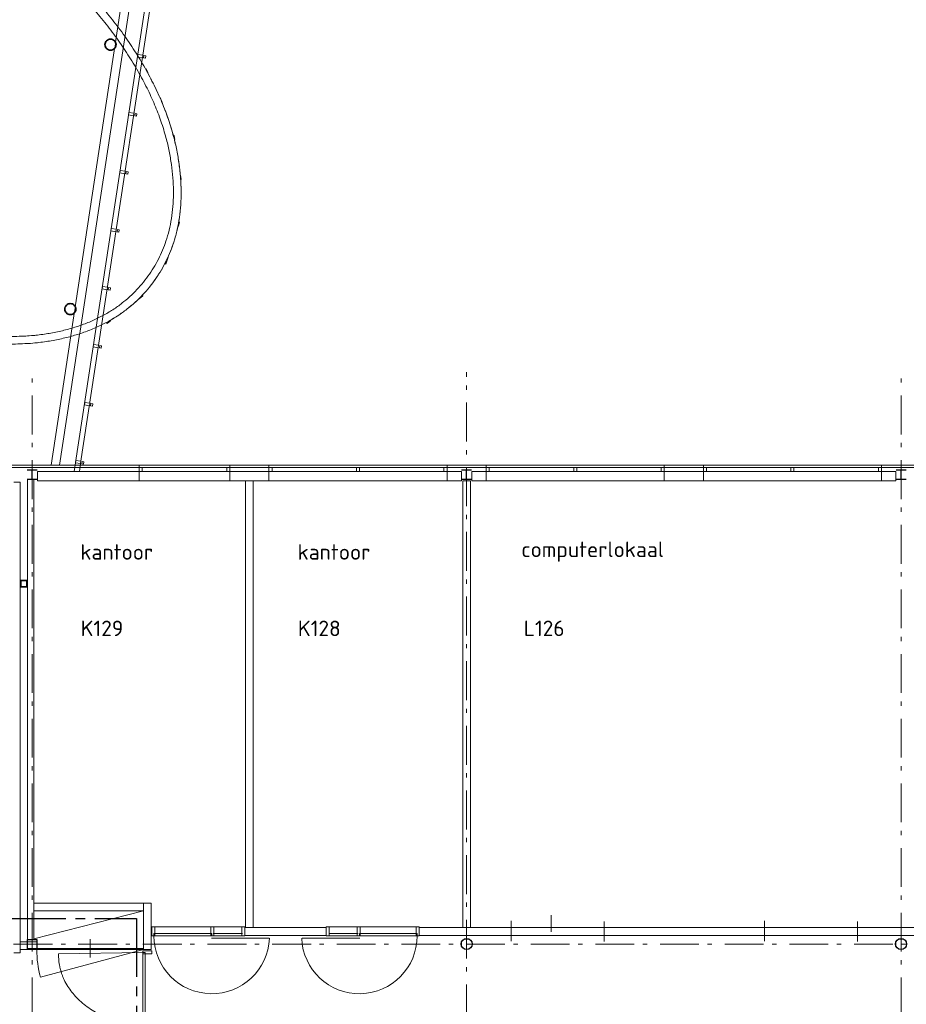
# Model space of a CAD drawing. Header units: millimetres. Extents: x -45438 to 86146, y -38676 to 39696.
# Tile 23 of 37: x 7951 to 22236, y -24909 to -9046. Entities that reach past the tile are written whole.
import ezdxf

# ---------------------------------------------------------------- set-up
doc = ezdxf.new("R2010")
doc.units = ezdxf.units.MM
doc.header["$LTSCALE"] = 100
doc.linetypes.add('B0202', pattern=[28.125, 18.75, -3.125, 3.125, -3.125])
doc.linetypes.add('STYLE_06', pattern=[1.041641, 0.625, -0.208282, 0.069427, -0.138931])
doc.layers.add('br.compartimentering', color=4, linetype='B0202')
for name, color, linetype, lineweight in [('Dimension', 7, 'Continuous', 5), ('None', 7, 'Continuous', 5), ('TXT 25', 2, 'Continuous', 30)]:
    doc.layers.add(name, color=color, linetype=linetype, lineweight=lineweight)
doc.styles.get("Standard").update_dxf_attribs({"font": 'isocpeur.ttf'})

# ---------------------------------------------------------------- blocks, each defined once
blk = doc.blocks.new('Group-306')
at = {"color": 140, "linetype": 'Continuous', "lineweight": 15}
blk.add_wipeout([(-3071.7, -14884.6), (-1611.7, -14884.6), (-1611.7, -14947.6), (-3071.7, -14947.6)], dxfattribs=at).dxf.layer = 'None'
at = {"layer": 'None', "color": 140, "linetype": 'Continuous', "lineweight": 15}
blk.add_lwpolyline([(-3071.7, -14884.6), (-1611.7, -14884.6), (-1611.7, -14947.6), (-3071.7, -14947.6)], close=True, dxfattribs=at)
at = {"color": 140, "linetype": 'Continuous', "lineweight": 15}
for points in [[(-3071.7, -14884.6), (-3022.21, -14884.6), (-3022.21, -14947.6), (-3071.7, -14947.6)], [(-1661.19, -14884.6), (-1611.7, -14884.6), (-1611.7, -14947.6), (-1661.19, -14947.6)]]:
    blk.add_wipeout(points, dxfattribs=at).dxf.layer = 'None'
at = {"layer": 'None', "color": 140, "linetype": 'Continuous', "lineweight": 15}
for points in [[(-3071.7, -14884.6), (-3022.21, -14884.6), (-3022.21, -14947.6), (-3071.7, -14947.6)], [(-1661.19, -14884.6), (-1611.7, -14884.6), (-1611.7, -14947.6), (-1661.19, -14947.6)]]:
    blk.add_lwpolyline(points, close=True, dxfattribs=at)

msp = doc.modelspace()

# ---------------------------------------------------------------- linework, layer by layer
at = {"layer": 'None', "color": 92, "linetype": 'Continuous', "lineweight": 25}
for p, q in [((8072.1, -16449.2), (8232.1, -16449.2)), ((15072.1, -16449.2), (15232.1, -16449.2)), ((22072.1, -16449.2), (22232.1, -16449.2))]:
    msp.add_line(p, q, dxfattribs=at)
at = {"layer": 'None', "color": 140, "linetype": 'Continuous', "lineweight": 15}
for p, q in [((8077.1, -16449.2), (8177.1, -16449.2)), ((11714.6, -16473.2), (11589.6, -16473.2)), ((11714.6, -23673.2), (11714.6, -16473.2)), ((15089.6, -16473.2), (15214.6, -16473.2)), ((15089.6, -23673.2), (15089.6, -16473.2)), ((15214.6, -16473.2), (15214.6, -23673.2)), ((7857.1, -16498.2), (7957.1, -16498.2)), ((8177.1, -23277.6), (9944.7, -23277.6)), ((8177.1, -23402.6), (8177.1, -23277.6)), ((9944.7, -23277.6), (9944.7, -23402.6)), ((9944.7, -23277.6), (10069.7, -23277.6)), ((9944.7, -23402.6), (8177.1, -23402.6)), ((15214.6, -23673.2), (15089.6, -23673.2)), ((7957.1, -24027.6), (7957.1, -23902.6)), ((7957.1, -24078.2), (7857.1, -24078.2))]:
    msp.add_line(p, q, dxfattribs=at)
at = {"layer": 'None', "color": 8, "linetype": 'Continuous', "lineweight": 15}
for p, q in [((16511.8, -23473.4), (16511.8, -23740)), ((15868.6, -23566.8), (15868.6, -23891.8)), ((17368.6, -23573.2), (17368.6, -23898.2)), ((19952.1, -23566.8), (19952.1, -23891.8)), ((21452.1, -23573.2), (21452.1, -23898.2))]:
    msp.add_line(p, q, dxfattribs=at)
for points in [[(15868.6, -23673.2), (17368.6, -23673.2), (17368.6, -23798.2), (15868.6, -23798.2)], [(19952.1, -23673.2), (21452.1, -23673.2), (21452.1, -23798.2), (19952.1, -23798.2)]]:
    msp.add_lwpolyline(points, close=True, dxfattribs=at)

# ---------------------------------------------------------------- texts
at = {"layer": 'TXT 25'}
for s, p in [('computerlokaal', (16034.1, -17704.3)), ('kantoor', (8927.7, -17746.1)), ('kantoor', (12427.7, -17746.1)), ('K129', (8933.2, -18977.7)), ('K128', (12433.2, -18977.7)), ('L126', (16073.3, -18976.5))]:
    msp.add_text(s, height=250, dxfattribs=at).set_placement(p)

# ---------------------------------------------------------------- wipeouts: each hides what was drawn before it
at = {"color": 92, "linetype": 'Continuous', "lineweight": 25}
for points in [[(10970.9, -9946.5), (11484.1, -9946.5), (11484.1, -9492.2), (10970.9, -9492.2)], [(11513.8, -11197.3), (12027, -11197.3), (12027, -10743), (11513.8, -10743)], [(11513.8, -12797.3), (12027, -12797.3), (12027, -12343), (11513.8, -12343)], [(10443.4, -14021.1), (10956.6, -14021.1), (10956.6, -13566.8), (10443.4, -13566.8)], [(12050.1, -15982.5), (12402.8, -15982.5), (12402.8, -15534.4), (12050.1, -15534.4)], [(15644.6, -15992.7), (16008, -15992.7), (16008, -15534.4), (15644.6, -15534.4)], [(18912.1, -15988.2), (19275.5, -15988.2), (19275.5, -15529.9), (18912.1, -15529.9)], [(10204.6, -16047.4), (10682, -16047.4), (10682, -15574.4), (10204.6, -15574.4)], [(8077.1, -23863.2), (8227.1, -23863.2), (8227.1, -24013.2), (8077.1, -24013.2)], [(15234.9, -23902.9), (15235.6, -23971.8), (15187.4, -24021), (15118.5, -24021.7), (15069.3, -23973.5), (15068.6, -23904.6), (15116.8, -23855.4), (15185.7, -23854.7)], [(22234.9, -23902.9), (22235.6, -23971.8), (22187.4, -24021), (22118.5, -24021.7), (22069.3, -23973.5), (22068.6, -23904.6), (22116.8, -23855.4), (22185.7, -23854.7)]]:
    msp.add_wipeout(points, dxfattribs=at).dxf.layer = 'None'
at = {"color": 8, "linetype": 'Continuous', "lineweight": 5}
for points in [[(9871.8, -9900.8), (10124.1, -10416.2), (10235, -10362), (9982.8, -9846.5)], [(10311.8, -10929), (10426.9, -11634.4), (10549.2, -11614.5), (10434.1, -10909.1)], [(10185.9, -12943.9), (10406.6, -12266.2), (10527, -12305.4), (10306.2, -12983.1)], [(9284.5, -13834.8), (9856.6, -13398.3), (9930.7, -13495.4), (9358.6, -13932)]]:
    msp.add_wipeout(points, dxfattribs=at).dxf.layer = 'None'
at = {"color": 140, "linetype": 'Continuous', "lineweight": 15}
for points in [[(7712.1, -16260.2), (35877.1, -16260.2), (35877.1, -16223.2), (7712.1, -16223.2)], [(11579.6, -23663.2), (10079.6, -23663.2), (10079.6, -23808.2), (11579.6, -23808.2)], [(12889.6, -23663.2), (14389.6, -23663.2), (14389.6, -23808.2), (12889.6, -23808.2)]]:
    msp.add_wipeout(points, dxfattribs=at).dxf.layer = 'None'
at = {"color": 1, "linetype": 'Continuous', "lineweight": 35}
msp.add_wipeout([(7967.1, -18082.2), (8067.1, -18082.2), (8067.1, -18182.2), (7967.1, -18182.2)], dxfattribs=at).dxf.layer = 'None'

# ---------------------------------------------------------------- next in the draw order: linework, layer by layer
at = {"layer": 'None', "color": 8, "linetype": 'STYLE_06', "lineweight": 5, "ltscale": 10}
for p, q in [((8152.1, -37601), (8152.1, -14723.2)), ((15152.1, -36673.2), (15152.1, -14723.2)), ((22152.1, -37601), (22152.1, -14723.2)), ((55352.1, -16223.2), (-4544.5, -16223.2)), ((55352.1, -23938.2), (-4544.5, -23938.2))]:
    msp.add_line(p, q, dxfattribs=at)
at = {"layer": 'None', "color": 92, "linetype": 'Continuous', "lineweight": 25}
for p, q in [((8072.1, -16297.2), (8232.1, -16297.2)), ((8152.1, -16449.2), (8152.1, -16297.2)), ((15072.1, -16297.2), (15232.1, -16297.2)), ((15152.1, -16449.2), (15152.1, -16297.2)), ((22072.1, -16297.2), (22232.1, -16297.2)), ((22152.1, -16449.2), (22152.1, -16297.2)), ((8077.1, -23863.2), (8227.1, -23863.2)), ((8077.1, -24013.2), (8077.1, -23863.2))]:
    msp.add_line(p, q, dxfattribs=at)
at = {"layer": 'None', "color": 140, "linetype": 'Continuous', "lineweight": 15}
for p, q in [((8237.1, -16473.2), (8237.1, -16323.2)), ((15067.1, -16323.2), (15067.1, -16473.2)), ((15237.1, -16473.2), (15237.1, -16323.2)), ((22067.1, -16323.2), (22067.1, -16473.2)), ((8077.1, -23863.2), (8077.1, -16449.2)), ((8177.1, -16449.2), (8177.1, -23863.2)), ((7957.1, -16498.2), (7957.1, -24078.2)), ((7957.1, -23902.6), (8227.1, -23902.6)), ((8177.1, -23863.2), (8077.1, -23863.2))]:
    msp.add_line(p, q, dxfattribs=at)
at = {"layer": 'None', "color": 8, "linetype": 'Continuous', "lineweight": 5}
for p, q in [((8177.1, -23852.6), (9944.7, -23402.6)), ((9944.7, -24027.6), (8285.6, -24472.1))]:
    msp.add_line(p, q, dxfattribs=at)
for points in [[(9871.8, -9900.8), (10124.1, -10416.2), (10235, -10362), (9982.8, -9846.5)], [(10311.8, -10929), (10426.9, -11634.4), (10549.2, -11614.5), (10434.1, -10909.1)], [(10185.9, -12943.9), (10406.6, -12266.2), (10527, -12305.4), (10306.2, -12983.1)], [(9284.5, -13834.8), (9856.6, -13398.3), (9930.7, -13495.4), (9358.6, -13932)]]:
    msp.add_lwpolyline(points, close=True, dxfattribs=at)
at = {"layer": 'None', "color": 1, "linetype": 'Continuous', "lineweight": 35}
msp.add_lwpolyline([(7967.1, -18082.2), (8067.1, -18082.2), (8067.1, -18182.2), (7967.1, -18182.2)], close=True, dxfattribs=at)
at = {"layer": 'None', "color": 92, "linetype": 'Continuous', "lineweight": 25}
for centre in [(15152.1, -23938.2), (22152.1, -23938.2)]:
    msp.add_circle(centre, 90, dxfattribs=at)
at = {"layer": 'None', "color": 8, "linetype": 'Continuous', "lineweight": 5}
msp.add_arc((9944.7, -24027.6), 1717.6, 180, 194.99979, dxfattribs=at)

# ---------------------------------------------------------------- next in the draw order: wipeouts: each hides what was drawn before it
at = {"color": 140, "linetype": 'Continuous', "lineweight": 15}
for points in [[(10129.6, -23663.2), (10079.6, -23663.2), (10079.6, -23808.2), (10129.6, -23808.2)], [(11079.6, -23663.2), (11029.6, -23663.2), (11029.6, -23808.2), (11079.6, -23808.2)], [(11579.6, -23663.2), (11529.6, -23663.2), (11529.6, -23808.2), (11579.6, -23808.2)], [(12889.6, -23663.2), (12939.6, -23663.2), (12939.6, -23808.2), (12889.6, -23808.2)], [(13389.6, -23663.2), (13439.6, -23663.2), (13439.6, -23808.2), (13389.6, -23808.2)], [(14339.6, -23663.2), (14389.6, -23663.2), (14389.6, -23808.2), (14339.6, -23808.2)]]:
    msp.add_wipeout(points, dxfattribs=at).dxf.layer = 'None'

# ---------------------------------------------------------------- next in the draw order: linework, layer by layer
at = {"layer": 'None', "color": 140, "linetype": 'Continuous', "lineweight": 15}
for p, q in [((11589.6, -16473.2), (11589.6, -23673.2)), ((10079.6, -23673.2), (10069.7, -23673.2)), ((10129.6, -23663.2), (10079.6, -23663.2)), ((11579.6, -23663.2), (10079.6, -23663.2)), ((11079.6, -23663.2), (11029.6, -23663.2)), ((11579.6, -23663.2), (11529.6, -23663.2)), ((11529.6, -23663.2), (11529.6, -23808.2)), ((11579.6, -23808.2), (11579.6, -23663.2)), ((11579.6, -23808.2), (11579.6, -23663.2)), ((12889.6, -23673.2), (11579.6, -23673.2)), ((11589.6, -23673.2), (11714.6, -23673.2)), ((12889.6, -23663.2), (12939.6, -23663.2)), ((12889.6, -23808.2), (12889.6, -23663.2)), ((12889.6, -23663.2), (14389.6, -23663.2)), ((12889.6, -23808.2), (12889.6, -23663.2)), ((12939.6, -23663.2), (12939.6, -23808.2)), ((13389.6, -23663.2), (13439.6, -23663.2)), ((14339.6, -23663.2), (14389.6, -23663.2)), ((22852.1, -23673.2), (14389.6, -23673.2)), ((11529.6, -23808.2), (11579.6, -23808.2)), ((11579.6, -23798.2), (12889.6, -23798.2)), ((12939.6, -23808.2), (12889.6, -23808.2))]:
    msp.add_line(p, q, dxfattribs=at)

# ---------------------------------------------------------------- next in the draw order: wipeouts: each hides what was drawn before it
at = {"color": 140, "linetype": 'Continuous', "lineweight": 15}
for points, layer in [([(9934.7, -24048.2), (10079.7, -24048.2), (10079.7, -24098.2), (9934.7, -24098.2)], 'Dimension'), ([(9877.1, -16223.2), (11337.1, -16223.2), (11337.1, -16473.2), (9877.1, -16473.2)], 'None'), ([(11967.1, -16223.2), (14837.1, -16223.2), (14837.1, -16473.2), (11967.1, -16473.2)], 'None'), ([(15467.1, -16223.2), (18337.1, -16223.2), (18337.1, -16473.2), (15467.1, -16473.2)], 'None'), ([(18967.1, -16223.2), (21837.1, -16223.2), (21837.1, -16473.2), (18967.1, -16473.2)], 'None'), ([(11044.6, -23768.2), (10114.6, -23768.2), (10114.6, -23808.2), (11044.6, -23808.2)], 'None'), ([(13424.6, -23768.2), (14354.6, -23768.2), (14354.6, -23808.2), (13424.6, -23808.2)], 'None')]:
    msp.add_wipeout(points, dxfattribs=at).dxf.layer = layer
at = {"color": 1, "linetype": 'Continuous', "lineweight": 35}
for points in [[(9871.8, -9900.8), (9978, -9839.1), (10011.6, -9897.1), (9905.5, -9958.8)], [(10124.1, -10416.2), (10237.6, -10367.2), (10211.1, -10305.8), (10097.3, -10354.9)], [(10425.1, -11634.6), (10547.8, -11617.8), (10538.9, -11551.6), (10416.1, -11568.2)], [(10185.9, -12943.9), (10305.5, -12975.3), (10322.7, -12910.7), (10202.9, -12879.1)], [(9803.3, -13439), (9878.4, -13537.3), (9931.6, -13496.9), (9856.6, -13398.3)], [(9284.5, -13834.7), (9358.7, -13934), (9412.3, -13894), (9338.2, -13794.7)]]:
    msp.add_wipeout(points, dxfattribs=at).dxf.layer = 'None'

# ---------------------------------------------------------------- next in the draw order: linework, layer by layer
at = {"layer": 'Dimension', "color": 140, "linetype": 'Continuous', "lineweight": 15}
msp.add_line((10079.7, -24048.2), (10079.7, -24098.2), dxfattribs=at)
at = {"layer": 'None', "color": 8, "linetype": 'Continuous', "lineweight": 5}
for p, q in [((10153.4, -10336.9), (9958.6, -9928)), ((10483.8, -11565.3), (10401.3, -10971)), ((10271.3, -12911.9), (10461.6, -12342.9)), ((9373.6, -13854.7), (9850.9, -13491.2))]:
    msp.add_line(p, q, dxfattribs=at)
at = {"layer": 'None', "color": 140, "linetype": 'Continuous', "lineweight": 15}
for p, q in [((15067.1, -16473.2), (8237.1, -16473.2)), ((22067.1, -16473.2), (15237.1, -16473.2)), ((10069.7, -23277.6), (10069.7, -24027.6)), ((10079.6, -23663.2), (10079.6, -23808.2)), ((10079.6, -23663.2), (10079.6, -23808.2)), ((10079.6, -23673.2), (10079.6, -23798.2)), ((11044.6, -23768.2), (10114.6, -23768.2)), ((10114.6, -23768.2), (10114.6, -23808.2)), ((10129.6, -23808.2), (10129.6, -23663.2)), ((11029.6, -23663.2), (11029.6, -23808.2)), ((11044.6, -23808.2), (11044.6, -23768.2)), ((11066.8, -23768.2), (11539.6, -23768.2)), ((11079.6, -23808.2), (11079.6, -23663.2)), ((13402.4, -23768.2), (12929.6, -23768.2)), ((13389.6, -23808.2), (13389.6, -23663.2)), ((13424.6, -23768.2), (14354.6, -23768.2)), ((13424.6, -23808.2), (13424.6, -23768.2)), ((13439.6, -23663.2), (13439.6, -23808.2)), ((14339.6, -23808.2), (14339.6, -23663.2)), ((14354.6, -23768.2), (14354.6, -23808.2)), ((14389.6, -23663.2), (14389.6, -23808.2)), ((14389.6, -23663.2), (14389.6, -23808.2)), ((10069.7, -23798.2), (10079.6, -23798.2)), ((10079.6, -23808.2), (10129.6, -23808.2)), ((10079.6, -23808.2), (11579.6, -23808.2)), ((10114.6, -23808.2), (11044.6, -23808.2)), ((11029.6, -23808.2), (11079.6, -23808.2)), ((11039.4, -23845), (11969, -23845)), ((13429.8, -23845), (12500.2, -23845)), ((14389.6, -23808.2), (12889.6, -23808.2)), ((13439.6, -23808.2), (13389.6, -23808.2)), ((14354.6, -23808.2), (13424.6, -23808.2)), ((14389.6, -23808.2), (14339.6, -23808.2)), ((14389.6, -23798.2), (22852.1, -23798.2))]:
    msp.add_line(p, q, dxfattribs=at)
at = {"layer": 'None', "color": 1, "linetype": 'Continuous', "lineweight": 35}
for points in [[(9871.8, -9900.8), (9978, -9839.1), (10011.6, -9897.1), (9905.5, -9958.8)], [(10124.1, -10416.2), (10237.6, -10367.2), (10211.1, -10305.8), (10097.3, -10354.9)], [(10425.1, -11634.6), (10547.8, -11617.8), (10538.9, -11551.6), (10416.1, -11568.2)], [(10185.9, -12943.9), (10305.5, -12975.3), (10322.7, -12910.7), (10202.9, -12879.1)], [(9803.3, -13439), (9878.4, -13537.3), (9931.6, -13496.9), (9856.6, -13398.3)], [(9284.5, -13834.7), (9358.7, -13934), (9412.3, -13894), (9338.2, -13794.7)]]:
    msp.add_lwpolyline(points, close=True, dxfattribs=at)
at = {"layer": 'None', "color": 140, "linetype": 'Continuous', "lineweight": 15}
for points in [[(9877.1, -16223.2), (11337.1, -16223.2), (11337.1, -16473.2), (9877.1, -16473.2)], [(11967.1, -16223.2), (14837.1, -16223.2), (14837.1, -16473.2), (11967.1, -16473.2)], [(15467.1, -16223.2), (18337.1, -16223.2), (18337.1, -16473.2), (15467.1, -16473.2)], [(18967.1, -16223.2), (21837.1, -16223.2), (21837.1, -16473.2), (18967.1, -16473.2)]]:
    msp.add_lwpolyline(points, close=True, dxfattribs=at)
for centre, start, end in [((11044.6, -23808.2), 180, 357.68895), ((13424.6, -23808.2), 182.31105, 0)]:
    msp.add_arc(centre, 930, start, end, dxfattribs=at)
for points in [[(9978, -9839.1), (9924.9, -9870), (9871.8, -9900.8)], [(9993.3, -13211.4), (9706.8, -13593.6), (9275.7, -13821.7)], [(9337.8, -13928.8), (9791.8, -13689), (10093.5, -13286.5)], [(9275.7, -13821.7), (9275.7, -13821.8), (9275.7, -13821.8)], [(9275.7, -13821.8), (9306.8, -13875.3), (9337.8, -13928.8)]]:
    msp.add_open_spline(points, degree=2, dxfattribs=at)

# ---------------------------------------------------------------- next in the draw order: wipeouts: each hides what was drawn before it
at = {"color": 140, "linetype": 'Continuous', "lineweight": 15}
msp.add_wipeout([(9934.7, -24073.2), (9974.7, -24073.2), (9974.7, -26388.2), (9934.7, -26388.2)], dxfattribs=at).dxf.layer = 'Dimension'

# ---------------------------------------------------------------- next in the draw order: linework, layer by layer
at = {"layer": 'Dimension', "color": 140, "linetype": 'Continuous', "lineweight": 15}
for p, q in [((9934.7, -24073.2), (8576.3, -24094.5)), ((9934.7, -24048.2), (10079.7, -24048.2)), ((9934.7, -24098.2), (9934.7, -24048.2)), ((9934.7, -24073.2), (9974.7, -24073.2)), ((9934.7, -26388.2), (9934.7, -24073.2)), ((10079.7, -24098.2), (9934.7, -24098.2)), ((9974.7, -24073.2), (9974.7, -26388.2))]:
    msp.add_line(p, q, dxfattribs=at)
msp.add_open_spline([(8576.3, -24094.5), (8576.5, -24565.2), (9372.1, -25230.7), (9934.7, -25230.7)], degree=2, dxfattribs=at)

# ---------------------------------------------------------------- next in the draw order: block references
at = {"layer": 'None', "color": 7}
msp.add_blockref('Group-306', (12948.8, -1375.6), dxfattribs=at)

# ---------------------------------------------------------------- next in the draw order: wipeouts: each hides what was drawn before it
at = {"color": 1, "linetype": 'Continuous', "lineweight": 35}
for points in [[(10322.9, -10995.3), (10444.9, -10975), (10434.2, -10909), (10311.8, -10929.3)], [(10384.5, -12332.7), (10502, -12371.8), (10523.2, -12308.4), (10405.6, -12269.3)]]:
    msp.add_wipeout(points, dxfattribs=at).dxf.layer = 'None'
at = {"color": 140, "linetype": 'Continuous', "lineweight": 15}
for points in [[(11967.1, -16260.2), (14837.1, -16260.2), (14837.1, -16323.2), (11967.1, -16323.2)], [(15467.1, -16260.2), (18337.1, -16260.2), (18337.1, -16323.2), (15467.1, -16323.2)], [(18967.1, -16260.2), (21837.1, -16260.2), (21837.1, -16323.2), (18967.1, -16323.2)]]:
    msp.add_wipeout(points, dxfattribs=at).dxf.layer = 'None'

# ---------------------------------------------------------------- next in the draw order: linework, layer by layer
at = {"layer": 'None', "color": 1, "linetype": 'Continuous', "lineweight": 35}
for points in [[(10322.9, -10995.3), (10444.9, -10975), (10434.2, -10909), (10311.8, -10929.3)], [(10384.5, -12332.7), (10502, -12371.8), (10523.2, -12308.4), (10405.6, -12269.3)]]:
    msp.add_lwpolyline(points, close=True, dxfattribs=at)
at = {"layer": 'None', "color": 140, "linetype": 'Continuous', "lineweight": 15}
for points in [[(11967.1, -16260.2), (14837.1, -16260.2), (14837.1, -16323.2), (11967.1, -16323.2)], [(15467.1, -16260.2), (18337.1, -16260.2), (18337.1, -16323.2), (15467.1, -16323.2)], [(18967.1, -16260.2), (21837.1, -16260.2), (21837.1, -16323.2), (18967.1, -16323.2)]]:
    msp.add_lwpolyline(points, close=True, dxfattribs=at)
for points in [[(9871.8, -9900.8), (10356.6, -10759.9), (10419.6, -11593.6)], [(10543.8, -11608.6), (10483.6, -10735.8), (9978, -9839.1)], [(10419.6, -11593.6), (10491.6, -12546.8), (9993.3, -13211.4)], [(10093.5, -13286.5), (10611.9, -12595.1), (10543.8, -11608.6)]]:
    msp.add_open_spline(points, degree=2, dxfattribs=at)

# ---------------------------------------------------------------- next in the draw order: wipeouts: each hides what was drawn before it
at = {"color": 140, "linetype": 'Continuous', "lineweight": 15}
msp.add_wipeout([(8227.1, -24007.6), (9944.7, -24007.6), (9944.7, -24027.6), (8227.1, -24027.6)], dxfattribs=at).dxf.layer = 'None'

# ---------------------------------------------------------------- next in the draw order: linework, layer by layer
at = {"layer": 'None', "color": 140, "linetype": 'Continuous', "lineweight": 15}
for p, q in [((9944.7, -24027.6), (9944.7, -23277.6)), ((8227.1, -23902.6), (8227.1, -24027.6)), ((8227.1, -24027.6), (7957.1, -24027.6)), ((10069.7, -24027.6), (9944.7, -24027.6))]:
    msp.add_line(p, q, dxfattribs=at)
at = {"layer": 'None', "color": 92, "linetype": 'Continuous', "lineweight": 25}
for p, q in [((8227.1, -23863.2), (8227.1, -24013.2)), ((8227.1, -24013.2), (8077.1, -24013.2))]:
    msp.add_line(p, q, dxfattribs=at)
at = {"layer": 'None', "color": 8, "linetype": 'Continuous', "lineweight": 5}
msp.add_line((9085.9, -24157.6), (9085.9, -23857.6), dxfattribs=at)
at = {"layer": 'None', "color": 140, "linetype": 'Continuous', "lineweight": 15}
msp.add_lwpolyline([(8227.1, -24007.6), (9944.7, -24007.6), (9944.7, -24027.6), (8227.1, -24027.6)], close=True, dxfattribs=at)

# ---------------------------------------------------------------- next in the draw order: wipeouts: each hides what was drawn before it
at = {"color": 8, "linetype": 'Continuous', "lineweight": 5}
msp.add_wipeout([(1928.4, -9179.3), (1920.5, -8937.3), (1930.9, -8704.5), (1959.7, -8480.9), (2006.8, -8266.6), (2072.3, -8061.4), (2156.1, -7865.5), (2258.2, -7678.9), (2378.6, -7501.4), (2515.2, -7336.1), (2665.8, -7185.8), (2830.4, -7050.5), (3009, -6930.2), (3201.5, -6824.9), (3408.1, -6734.6), (3628.6, -6659.4), (3863.2, -6599.2), (4107.6, -6554.8), (4358, -6527.3), (4614.3, -6516.5), (4876.5, -6522.5), (5144.6, -6545.2), (5418.6, -6584.8), (5698.5, -6641.1), (5984.3, -6714.3), (6271.2, -6802.8), (6554.2, -6905.4), (6833.6, -7022), (7109.1, -7152.7), (7380.9, -7297.4), (7648.9, -7456.2), (7913.2, -7629), (8173.6, -7815.9), (8426, -8013.6), (8666, -8218.8), (8893.5, -8431.6), (9108.5, -8652), (9311.2, -8879.9), (9501.4, -9115.3), (9679.2, -9358.4), (9844.5, -9608.9), (9994.8, -9862.8), (10127.3, -10115.7), (10242, -10367.6), (10339, -10618.6), (10418.2, -10868.6), (10479.6, -11117.7), (10523.3, -11365.8), (10549.3, -11612.9), (10557.2, -11854.9), (10546.7, -12087.7), (10517.9, -12311.3), (10470.8, -12525.6), (10405.4, -12730.8), (10321.6, -12926.7), (10219.5, -13113.3), (10099.1, -13290.8), (9962.5, -13456.1), (9811.9, -13606.4), (9647.3, -13741.7), (9468.7, -13862), (9276.1, -13967.3), (9069.6, -14057.5), (8849, -14132.8), (8614.5, -14193), (8370, -14237.4), (8119.6, -14264.9), (7863.3, -14275.7), (7601.1, -14269.7), (7333, -14246.9), (7059, -14207.4), (6779.1, -14151), (6493.3, -14077.9), (6206.5, -13989.4), (5923.4, -13886.8), (5644.1, -13770.2), (5368.5, -13639.5), (5096.8, -13494.8), (4828.7, -13336), (4564.5, -13163.2), (4304, -12976.3), (4051.7, -12778.6), (3811.7, -12573.4), (3584.2, -12360.6), (3369.1, -12140.2), (3166.5, -11912.3), (2976.3, -11676.8), (2798.5, -11433.8), (2633.1, -11183.2), (2482.8, -10929.4), (2350.3, -10676.5), (2235.6, -10424.5), (2138.6, -10173.6), (2059.4, -9923.5), (1998, -9674.5), (1954.3, -9426.4)], dxfattribs=at).dxf.layer = 'None'
at = {"color": 140, "linetype": 'Continuous', "lineweight": 15}
for points in [[(11967.1, -16260.2), (12016.6, -16260.2), (12016.6, -16323.2), (11967.1, -16323.2)], [(13377.4, -16260.2), (13426.8, -16260.2), (13426.8, -16323.2), (13377.4, -16323.2)], [(14787.6, -16260.2), (14837.1, -16260.2), (14837.1, -16323.2), (14787.6, -16323.2)], [(15467.1, -16260.2), (15516.6, -16260.2), (15516.6, -16323.2), (15467.1, -16323.2)], [(16877.4, -16260.2), (16926.8, -16260.2), (16926.8, -16323.2), (16877.4, -16323.2)], [(18287.6, -16260.2), (18337.1, -16260.2), (18337.1, -16323.2), (18287.6, -16323.2)], [(18967.1, -16260.2), (19016.6, -16260.2), (19016.6, -16323.2), (18967.1, -16323.2)], [(20377.4, -16260.2), (20426.8, -16260.2), (20426.8, -16323.2), (20377.4, -16323.2)], [(21787.6, -16260.2), (21837.1, -16260.2), (21837.1, -16323.2), (21787.6, -16323.2)]]:
    msp.add_wipeout(points, dxfattribs=at).dxf.layer = 'None'

# ---------------------------------------------------------------- next in the draw order: linework, layer by layer
at = {"layer": 'None', "color": 140, "linetype": 'Continuous', "lineweight": 15}
msp.add_line((15237.1, -16323.2), (22067.1, -16323.2), dxfattribs=at)
for points in [[(11967.1, -16260.2), (12016.6, -16260.2), (12016.6, -16323.2), (11967.1, -16323.2)], [(13377.4, -16260.2), (13426.8, -16260.2), (13426.8, -16323.2), (13377.4, -16323.2)], [(14787.6, -16260.2), (14837.1, -16260.2), (14837.1, -16323.2), (14787.6, -16323.2)], [(15467.1, -16260.2), (15516.6, -16260.2), (15516.6, -16323.2), (15467.1, -16323.2)], [(16877.4, -16260.2), (16926.8, -16260.2), (16926.8, -16323.2), (16877.4, -16323.2)], [(18287.6, -16260.2), (18337.1, -16260.2), (18337.1, -16323.2), (18287.6, -16323.2)], [(18967.1, -16260.2), (19016.6, -16260.2), (19016.6, -16323.2), (18967.1, -16323.2)], [(20377.4, -16260.2), (20426.8, -16260.2), (20426.8, -16323.2), (20377.4, -16323.2)], [(21787.6, -16260.2), (21837.1, -16260.2), (21837.1, -16323.2), (21787.6, -16323.2)]]:
    msp.add_lwpolyline(points, close=True, dxfattribs=at)

# ---------------------------------------------------------------- next in the draw order: wipeouts: each hides what was drawn before it
at = {"color": 1, "linetype": 'Continuous', "lineweight": 35}
for points in [[(9414.3, -9536.7), (9351.4, -9510.7), (9325.4, -9447.8), (9351.4, -9384.9), (9414.3, -9358.9), (9477.2, -9384.9), (9503.2, -9447.8), (9477.2, -9510.7)], [(8766.7, -13797.1), (8703.8, -13771.1), (8677.8, -13708.2), (8703.8, -13645.3), (8766.7, -13619.3), (8829.6, -13645.3), (8855.6, -13708.2), (8829.6, -13771.1)]]:
    msp.add_wipeout(points, dxfattribs=at).dxf.layer = 'None'

# ---------------------------------------------------------------- next in the draw order: linework, layer by layer
at = {"layer": 'None', "color": 1, "linetype": 'Continuous', "lineweight": 35, "flags": 128}
for points in [[(9325.4, -9447.8, -0.4142136), (9414.3, -9358.9, -0.4142136), (9503.2, -9447.8, -0.4142136), (9414.3, -9536.7, -0.4142136)], [(8677.8, -13708.2, -0.4142136), (8766.7, -13619.3, -0.4142136), (8855.6, -13708.2, -0.4142136), (8766.7, -13797.1, -0.4142136)]]:
    msp.add_lwpolyline(points, format="xyb", close=True, dxfattribs=at)

# ---------------------------------------------------------------- next in the draw order: wipeouts: each hides what was drawn before it
at = {"color": 8, "linetype": 'Continuous', "lineweight": 5}
msp.add_wipeout([(10422.9, -5870.2), (10503, -5882.4), (8933, -16190.5), (8852.9, -16178.3)], dxfattribs=at).dxf.layer = 'None'

# ---------------------------------------------------------------- next in the draw order: linework, layer by layer
at = {"layer": 'None', "color": 8, "linetype": 'Continuous', "lineweight": 5}
msp.add_lwpolyline([(10422.9, -5870.2), (10503, -5882.4), (8933, -16190.5), (8852.9, -16178.3)], close=True, dxfattribs=at)

# ---------------------------------------------------------------- next in the draw order: wipeouts: each hides what was drawn before it
at = {"color": 140, "linetype": 'Continuous', "lineweight": 15}
for points in [[(9853.8, -9607.1), (9933.8, -9619.3), (9927.8, -9658.9), (9847.7, -9646.7)], [(9711.5, -10541.3), (9791.5, -10553.5), (9785.5, -10593.1), (9705.4, -10580.9)], [(9569.2, -11475.6), (9649.3, -11487.8), (9643.2, -11527.3), (9563.2, -11515.1)], [(9426.9, -12409.8), (9507, -12422), (9500.9, -12461.5), (9420.9, -12449.3)], [(9284.6, -13344), (9364.7, -13356.2), (9358.7, -13395.8), (9278.6, -13383.6)], [(9142.3, -14278.2), (9222.4, -14290.4), (9216.4, -14330), (9136.3, -14317.8)], [(9000, -15212.5), (9080.1, -15224.7), (9074.1, -15264.2), (8994, -15252)], [(8857.7, -16146.7), (8937.8, -16158.9), (8931.8, -16198.4), (8851.7, -16186.2)]]:
    msp.add_wipeout(points, dxfattribs=at).dxf.layer = 'None'

# ---------------------------------------------------------------- next in the draw order: linework, layer by layer
at = {"layer": 'None', "color": 140, "linetype": 'Continuous', "lineweight": 15}
for points in [[(9853.8, -9607.1), (9933.8, -9619.3), (9927.8, -9658.9), (9847.7, -9646.7)], [(9711.5, -10541.3), (9791.5, -10553.5), (9785.5, -10593.1), (9705.4, -10580.9)], [(9569.2, -11475.6), (9649.3, -11487.8), (9643.2, -11527.3), (9563.2, -11515.1)], [(9426.9, -12409.8), (9507, -12422), (9500.9, -12461.5), (9420.9, -12449.3)], [(9284.6, -13344), (9364.7, -13356.2), (9358.7, -13395.8), (9278.6, -13383.6)], [(9142.3, -14278.2), (9222.4, -14290.4), (9216.4, -14330), (9136.3, -14317.8)], [(9000, -15212.5), (9080.1, -15224.7), (9074.1, -15264.2), (8994, -15252)], [(8857.7, -16146.7), (8937.8, -16158.9), (8931.8, -16198.4), (8851.7, -16186.2)]]:
    msp.add_lwpolyline(points, close=True, dxfattribs=at)

# ---------------------------------------------------------------- next in the draw order: wipeouts: each hides what was drawn before it
at = {"color": 140, "linetype": 'Continuous', "lineweight": 15}
for points in [[(9953.6, -9622.3), (9983.3, -9626.8), (9977.2, -9666.4), (9947.6, -9661.9)], [(9811.3, -10556.6), (9841, -10561.1), (9835, -10600.6), (9805.3, -10596.1)], [(9669, -11490.8), (9698.7, -11495.3), (9692.7, -11534.8), (9663, -11530.3)], [(9526.7, -12425), (9556.4, -12429.5), (9550.4, -12469.1), (9520.7, -12464.6)], [(9384.5, -13359.2), (9414.1, -13363.7), (9408.1, -13403.3), (9378.4, -13398.8)], [(9242.2, -14293.5), (9271.8, -14298), (9265.8, -14337.5), (9236.1, -14333)], [(9099.9, -15227.7), (9129.5, -15232.2), (9123.5, -15271.7), (9093.9, -15267.2)], [(8957.6, -16161.9), (8987.2, -16166.4), (8981.2, -16206), (8951.6, -16201.5)]]:
    msp.add_wipeout(points, dxfattribs=at).dxf.layer = 'None'

# ---------------------------------------------------------------- next in the draw order: linework, layer by layer
at = {"layer": 'None', "color": 140, "linetype": 'Continuous', "lineweight": 15}
for p, q in [((10089.4, -5509.9), (8457.6, -16223.2)), ((10225.9, -5509.9), (8594.2, -16223.2))]:
    msp.add_line(p, q, dxfattribs=at)
for points in [[(9953.6, -9622.3), (9983.3, -9626.8), (9977.2, -9666.4), (9947.6, -9661.9)], [(9811.3, -10556.6), (9841, -10561.1), (9835, -10600.6), (9805.3, -10596.1)], [(9669, -11490.8), (9698.7, -11495.3), (9692.7, -11534.8), (9663, -11530.3)], [(9526.7, -12425), (9556.4, -12429.5), (9550.4, -12469.1), (9520.7, -12464.6)], [(9384.5, -13359.2), (9414.1, -13363.7), (9408.1, -13403.3), (9378.4, -13398.8)], [(9242.2, -14293.5), (9271.8, -14298), (9265.8, -14337.5), (9236.1, -14333)], [(9099.9, -15227.7), (9129.5, -15232.2), (9123.5, -15271.7), (9093.9, -15267.2)], [(8957.6, -16161.9), (8987.2, -16166.4), (8981.2, -16206), (8951.6, -16201.5)]]:
    msp.add_lwpolyline(points, close=True, dxfattribs=at)
for points, knots in [([(1966.1, -8411.8), (1894.5, -8768.2), (1990.9, -10161.4), (3264.2, -12196.3), (5332.7, -13747.5), (7642.9, -14399.7), (8609, -14188.8), (9575.2, -13977.9), (10611.9, -12595.1), (10475.7, -10622), (9202.3, -8587.2), (7133.6, -7036.1), (4823.7, -6383.9), (2891.2, -6805.5), (2363.2, -7509.7), (2353.8, -7522.6)], [7.587877, 7.587877, 7.587877, 8, 9, 10, 11, 12, 12, 13, 14, 15, 16, 17, 18, 19, 19.0185524, 19.0185524, 19.0185524]), ([(2472.2, -7573.3), (2472.6, -7572.7), (2971.3, -6907.4), (4842.2, -6511.9), (7085.6, -7156), (9100.6, -8667.1), (10347.5, -10640.2), (10491.6, -12546.8), (9495.1, -13876.2), (8559.9, -14073.9), (7624.6, -14271.6), (5381.2, -13627.5), (3366, -12116.4), (2118.9, -10143.1), (2017.5, -8801.9), (2082.6, -8461.7)], [4.9991388, 4.9991388, 4.9991388, 5, 6, 7, 8, 9, 10, 11, 12, 12, 13, 14, 15, 16, 16.4071002, 16.4071002, 16.4071002])]:
    msp.add_open_spline(points, degree=2, knots=knots, dxfattribs=at)

# ---------------------------------------------------------------- next in the draw order: wipeouts: each hides what was drawn before it
at = {"color": 140, "linetype": 'Continuous', "lineweight": 15}
msp.add_wipeout([(8851.7, -16186.2), (8931.8, -16198.4), (8912.9, -16323.2), (8830.9, -16323.2)], dxfattribs=at).dxf.layer = 'Dimension'

# ---------------------------------------------------------------- next in the draw order: linework, layer by layer
at = {"layer": 'br.compartimentering', "color": 4, "linetype": 'B0202', "ltscale": 0.5}
msp.add_lwpolyline([(7757.1, -16223.2), (7757.1, -23527.6), (9834.7, -23527.6), (9834.7, -26973.2), (7757.1, -26973.2), (7756.3, -29686.8), (7184.8, -30555.2)], dxfattribs=at)
at = {"layer": 'Dimension', "color": 140, "linetype": 'Continuous', "lineweight": 15}
msp.add_lwpolyline([(8851.7, -16186.2), (8931.8, -16198.4), (8912.9, -16323.2), (8830.9, -16323.2)], close=True, dxfattribs=at)
at = {"layer": 'None', "color": 140, "linetype": 'Continuous', "lineweight": 15}
for p, q in [((35877.1, -16223.2), (7712.1, -16223.2)), ((7712.1, -16260.2), (35877.1, -16260.2)), ((8237.1, -16323.2), (15067.1, -16323.2))]:
    msp.add_line(p, q, dxfattribs=at)

doc.saveas('drawing.dxf')
